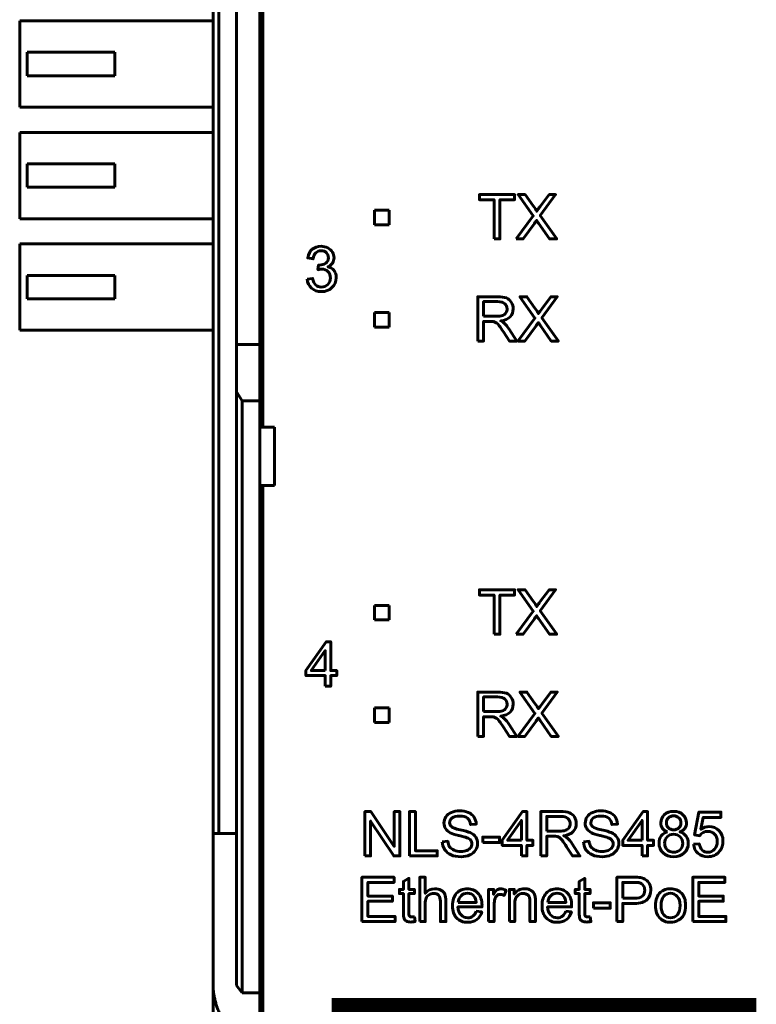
# Model space of a CAD drawing. Header units: millimetres. Extents: x -13 to 39, y -19 to 89.
# Tile 3 of 15: x -13 to 12, y 3 to 36. Entities that reach past the tile are written whole.
import ezdxf

# ---------------------------------------------------------------- set-up
doc = ezdxf.new("R2010")
doc.units = ezdxf.units.MM
doc.linetypes.add('K5LT_BASIC', pattern=[0])

msp = doc.modelspace()

# ---------------------------------------------------------------- linework, layer by layer
at = {"color": 150, "linetype": 'K5LT_BASIC', "lineweight": 60, "true_color": 0x0080ff}
for p, q in [((-6.261, 61.118), (-6.261, 8.557)), ((-6.061, 8.557), (-6.061, 61.118)), ((-4.561, 22.438), (-4.561, 47.238)), ((-5.461, 25.262), (-5.461, 44.413)), ((-4.661, 44.413), (-4.661, 25.262)), ((-12.861, 36.313), (-12.861, 33.363)), ((-6.261, 36.313), (-12.861, 36.313)), ((-9.611, 35.238), (-12.611, 35.238)), ((-12.611, 34.438), (-12.611, 35.238)), ((-9.611, 34.438), (-9.611, 35.238)), ((-12.611, 34.438), (-9.611, 34.438)), ((-12.861, 33.363), (-6.261, 33.363)), ((-12.861, 29.553), (-12.861, 32.503)), ((-6.261, 32.503), (-12.861, 32.503)), ((-9.611, 31.428), (-12.611, 31.428)), ((-12.611, 30.628), (-12.611, 31.428)), ((-9.611, 30.628), (-9.611, 31.428)), ((-12.611, 30.628), (-9.611, 30.628)), ((-0.747, 29.851), (-0.247, 29.851)), ((-0.747, 29.351), (-0.747, 29.851)), ((-0.247, 29.851), (-0.247, 29.351)), ((-12.861, 29.553), (-6.261, 29.553)), ((-0.247, 29.351), (-0.747, 29.351)), ((-6.261, 28.693), (-12.861, 28.693)), ((-12.861, 25.743), (-12.861, 28.693)), ((-12.611, 26.818), (-12.611, 27.618)), ((-9.611, 27.618), (-12.611, 27.618)), ((-9.611, 26.818), (-9.611, 27.618)), ((-12.611, 26.818), (-9.611, 26.818)), ((-0.747, 26.351), (-0.247, 26.351)), ((-0.747, 25.851), (-0.747, 26.351)), ((-0.247, 26.351), (-0.247, 25.851)), ((-12.861, 25.743), (-6.261, 25.743)), ((-0.247, 25.851), (-0.747, 25.851)), ((-4.661, 25.262), (-5.461, 25.262)), ((-5.461, 23.645), (-5.461, 25.262)), ((-4.661, 25.262), (-4.661, 23.338)), ((-5.261, 23.338), (-5.461, 23.645)), ((-5.461, 23.645), (-5.461, 3.373)), ((-4.661, 23.338), (-5.261, 23.338)), ((-5.261, 3.117), (-5.261, 23.338)), ((-4.661, 22.438), (-4.661, 23.338)), ((-4.161, 22.438), (-4.661, 22.438)), ((-4.661, 20.438), (-4.661, 22.438)), ((-4.161, 20.438), (-4.161, 22.438)), ((-4.661, 3.117), (-4.661, 20.438)), ((-4.661, 20.438), (-4.161, 20.438)), ((-4.561, 20.438), (-4.561, -1.962)), ((-0.747, 16.351), (-0.247, 16.351)), ((-0.747, 15.851), (-0.747, 16.351)), ((-0.247, 16.351), (-0.247, 15.851)), ((-0.247, 15.851), (-0.747, 15.851)), ((-0.751, 12.851), (-0.251, 12.851)), ((-0.751, 12.351), (-0.751, 12.851)), ((-0.251, 12.851), (-0.251, 12.351)), ((-0.251, 12.351), (-0.751, 12.351)), ((-6.061, 8.557), (-6.261, 8.557)), ((-6.261, 8.557), (-6.261, 3.437)), ((-6.061, 8.557), (-5.461, 8.557)), ((-6.261, -2.918), (-6.261, 3.437)), ((-5.261, 3.117), (-5.461, 3.373)), ((-4.661, 3.117), (-5.261, 3.117)), ((-4.661, 3.117), (-4.661, 1.517))]:
    msp.add_line(p, q, dxfattribs=at)
at = {"color": 150, "linetype": 'K5LT_BASIC', "true_color": 0x0080ff, "const_width": 0.6}
msp.add_lwpolyline([(-1.91, -1.505), (11.989, -1.505), (11.989, 2.643), (-1.91, 2.643)], close=True, dxfattribs=at)
at = {"color": 150, "linetype": 'K5LT_BASIC', "lineweight": 60, "true_color": 0x0080ff}
for points, knots in [([(3.334, 28.865), (3.334, 28.865), (3.334, 30.203), (3.334, 30.203), (2.835, 30.203), (2.835, 30.203), (2.835, 30.381), (2.835, 30.381), (4.035, 30.381), (4.035, 30.381), (4.035, 30.203), (4.035, 30.203), (3.535, 30.203), (3.535, 30.203), (3.535, 28.865), (3.535, 28.865), (3.334, 28.865), (3.334, 28.865)], [0, 0, 0, 0, 0.125, 0.125, 0.25, 0.25, 0.375, 0.375, 0.5, 0.5, 0.625, 0.625, 0.75, 0.75, 0.875, 0.875, 1, 1, 1, 1]), ([(4.088, 28.865), (4.088, 28.865), (4.674, 29.651), (4.674, 29.651), (4.158, 30.381), (4.158, 30.381), (4.397, 30.381), (4.397, 30.381), (4.673, 29.993), (4.673, 29.993), (4.731, 29.912), (4.771, 29.851), (4.794, 29.808), (4.828, 29.861), (4.868, 29.918), (4.914, 29.977), (4.914, 29.977), (5.217, 30.381), (5.217, 30.381), (5.437, 30.381), (5.437, 30.381), (4.91, 29.66), (4.91, 29.66), (5.477, 28.865), (5.477, 28.865), (5.231, 28.865), (5.231, 28.865), (4.848, 29.405), (4.848, 29.405), (4.826, 29.436), (4.806, 29.467), (4.786, 29.497), (4.752, 29.446), (4.728, 29.411), (4.713, 29.391), (4.713, 29.391), (4.329, 28.865), (4.329, 28.865), (4.088, 28.865), (4.088, 28.865)], [0, 0, 0, 0, 0.0625, 0.0625, 0.125, 0.125, 0.1875, 0.1875, 0.25, 0.25, 0.25, 0.3125, 0.3125, 0.3125, 0.375, 0.375, 0.375, 0.4375, 0.4375, 0.5, 0.5, 0.5625, 0.5625, 0.625, 0.625, 0.6875, 0.6875, 0.75, 0.75, 0.75, 0.8125, 0.8125, 0.8125, 0.875, 0.875, 0.875, 0.9375, 0.9375, 1, 1, 1, 1]), ([(-3.047, 27.492), (-3.047, 27.492), (-2.861, 27.518), (-2.861, 27.518), (-2.839, 27.412), (-2.803, 27.336), (-2.752, 27.289), (-2.701, 27.243), (-2.638, 27.219), (-2.564, 27.219), (-2.475, 27.219), (-2.401, 27.25), (-2.341, 27.31), (-2.281, 27.371), (-2.251, 27.446), (-2.251, 27.536), (-2.251, 27.621), (-2.279, 27.692), (-2.335, 27.747), (-2.391, 27.803), (-2.462, 27.831), (-2.548, 27.831), (-2.583, 27.831), (-2.627, 27.824), (-2.68, 27.81), (-2.68, 27.81), (-2.659, 27.973), (-2.659, 27.973), (-2.647, 27.971), (-2.636, 27.971), (-2.629, 27.971), (-2.549, 27.971), (-2.478, 27.992), (-2.414, 28.033), (-2.351, 28.074), (-2.319, 28.138), (-2.319, 28.223), (-2.319, 28.291), (-2.342, 28.348), (-2.388, 28.393), (-2.435, 28.437), (-2.494, 28.46), (-2.567, 28.46), (-2.64, 28.46), (-2.7, 28.437), (-2.748, 28.391), (-2.797, 28.345), (-2.828, 28.276), (-2.842, 28.184), (-2.842, 28.184), (-3.028, 28.218), (-3.028, 28.218), (-3.005, 28.343), (-2.953, 28.44), (-2.873, 28.509), (-2.792, 28.578), (-2.692, 28.612), (-2.572, 28.612), (-2.489, 28.612), (-2.413, 28.594), (-2.343, 28.559), (-2.274, 28.524), (-2.22, 28.475), (-2.184, 28.414), (-2.147, 28.353), (-2.128, 28.288), (-2.128, 28.219), (-2.128, 28.154), (-2.146, 28.095), (-2.181, 28.041), (-2.216, 27.987), (-2.268, 27.945), (-2.337, 27.913), (-2.248, 27.892), (-2.178, 27.849), (-2.128, 27.784), (-2.079, 27.719), (-2.054, 27.637), (-2.054, 27.54), (-2.054, 27.407), (-2.103, 27.295), (-2.199, 27.203), (-2.296, 27.111), (-2.418, 27.065), (-2.565, 27.065), (-2.698, 27.065), (-2.808, 27.105), (-2.896, 27.184), (-2.985, 27.263), (-3.035, 27.366), (-3.047, 27.492)], [0, 0, 0, 0, 0.033333, 0.033333, 0.033333, 0.066667, 0.066667, 0.066667, 0.1, 0.1, 0.1, 0.133333, 0.133333, 0.133333, 0.166667, 0.166667, 0.166667, 0.2, 0.2, 0.2, 0.233333, 0.233333, 0.233333, 0.266667, 0.266667, 0.266667, 0.3, 0.3, 0.3, 0.333333, 0.333333, 0.333333, 0.366667, 0.366667, 0.366667, 0.4, 0.4, 0.4, 0.433333, 0.433333, 0.433333, 0.466667, 0.466667, 0.466667, 0.5, 0.5, 0.5, 0.533333, 0.533333, 0.533333, 0.566667, 0.566667, 0.566667, 0.6, 0.6, 0.6, 0.633333, 0.633333, 0.633333, 0.666667, 0.666667, 0.666667, 0.7, 0.7, 0.7, 0.733333, 0.733333, 0.733333, 0.766667, 0.766667, 0.766667, 0.8, 0.8, 0.8, 0.833333, 0.833333, 0.833333, 0.866667, 0.866667, 0.866667, 0.9, 0.9, 0.9, 0.933333, 0.933333, 0.933333, 0.966667, 0.966667, 0.966667, 1, 1, 1, 1]), ([(2.776, 25.374), (2.776, 25.374), (2.776, 26.889), (2.776, 26.889), (3.448, 26.889), (3.448, 26.889), (3.583, 26.889), (3.686, 26.876), (3.756, 26.848), (3.826, 26.821), (3.882, 26.773), (3.966, 26.636), (3.987, 26.56), (3.987, 26.476), (3.987, 26.369), (3.952, 26.278), (3.883, 26.204), (3.813, 26.131), (3.706, 26.084), (3.561, 26.064), (3.614, 26.038), (3.654, 26.013), (3.682, 25.988), (3.74, 25.935), (3.796, 25.867), (3.847, 25.787), (3.847, 25.787), (4.11, 25.374), (4.11, 25.374), (3.859, 25.374), (3.859, 25.374), (3.659, 25.689), (3.659, 25.689), (3.6, 25.781), (3.552, 25.85), (3.514, 25.898), (3.476, 25.947), (3.442, 25.98), (3.412, 26), (3.383, 26.019), (3.352, 26.032), (3.321, 26.04), (3.298, 26.044), (3.261, 26.047), (3.21, 26.047), (3.21, 26.047), (2.977, 26.047), (2.977, 26.047), (2.977, 25.374), (2.977, 25.374), (2.776, 25.374), (2.776, 25.374)], [0, 0, 0, 0, 0.052632, 0.052632, 0.105263, 0.105263, 0.105263, 0.157895, 0.157895, 0.157895, 0.210526, 0.210526, 0.263158, 0.263158, 0.263158, 0.315789, 0.315789, 0.315789, 0.368421, 0.368421, 0.368421, 0.421053, 0.421053, 0.421053, 0.473684, 0.473684, 0.473684, 0.526316, 0.526316, 0.578947, 0.578947, 0.631579, 0.631579, 0.631579, 0.684211, 0.684211, 0.684211, 0.736842, 0.736842, 0.736842, 0.789474, 0.789474, 0.789474, 0.842105, 0.842105, 0.842105, 0.894737, 0.894737, 0.947368, 0.947368, 1, 1, 1, 1]), ([(2.977, 26.221), (2.977, 26.221), (3.408, 26.221), (3.408, 26.221), (3.5, 26.221), (3.571, 26.23), (3.622, 26.249), (3.674, 26.268), (3.713, 26.298), (3.739, 26.34), (3.766, 26.382), (3.78, 26.427), (3.78, 26.476), (3.78, 26.548), (3.754, 26.607), (3.702, 26.653), (3.65, 26.699), (3.568, 26.722), (3.457, 26.722), (3.457, 26.722), (2.977, 26.722), (2.977, 26.722), (2.977, 26.221), (2.977, 26.221)], [0, 0, 0, 0, 0.125, 0.125, 0.125, 0.25, 0.25, 0.25, 0.375, 0.375, 0.375, 0.5, 0.5, 0.5, 0.625, 0.625, 0.625, 0.75, 0.75, 0.75, 0.875, 0.875, 1, 1, 1, 1]), ([(4.147, 25.374), (4.147, 25.374), (4.733, 26.16), (4.733, 26.16), (4.217, 26.889), (4.217, 26.889), (4.456, 26.889), (4.456, 26.889), (4.732, 26.502), (4.732, 26.502), (4.789, 26.421), (4.829, 26.36), (4.852, 26.317), (4.886, 26.37), (4.927, 26.427), (4.973, 26.486), (4.973, 26.486), (5.275, 26.889), (5.275, 26.889), (5.495, 26.889), (5.495, 26.889), (4.969, 26.169), (4.969, 26.169), (5.535, 25.374), (5.535, 25.374), (5.289, 25.374), (5.289, 25.374), (4.907, 25.914), (4.907, 25.914), (4.885, 25.945), (4.864, 25.976), (4.844, 26.006), (4.811, 25.955), (4.787, 25.92), (4.772, 25.899), (4.772, 25.899), (4.388, 25.374), (4.388, 25.374), (4.147, 25.374), (4.147, 25.374)], [0, 0, 0, 0, 0.0625, 0.0625, 0.125, 0.125, 0.1875, 0.1875, 0.25, 0.25, 0.25, 0.3125, 0.3125, 0.3125, 0.375, 0.375, 0.375, 0.4375, 0.4375, 0.5, 0.5, 0.5625, 0.5625, 0.625, 0.625, 0.6875, 0.6875, 0.75, 0.75, 0.75, 0.8125, 0.8125, 0.8125, 0.875, 0.875, 0.875, 0.9375, 0.9375, 1, 1, 1, 1]), ([(3.334, 15.365), (3.334, 15.365), (3.334, 16.703), (3.334, 16.703), (2.835, 16.703), (2.835, 16.703), (2.835, 16.881), (2.835, 16.881), (4.035, 16.881), (4.035, 16.881), (4.035, 16.703), (4.035, 16.703), (3.535, 16.703), (3.535, 16.703), (3.535, 15.365), (3.535, 15.365), (3.334, 15.365), (3.334, 15.365)], [0, 0, 0, 0, 0.125, 0.125, 0.25, 0.25, 0.375, 0.375, 0.5, 0.5, 0.625, 0.625, 0.75, 0.75, 0.875, 0.875, 1, 1, 1, 1]), ([(4.088, 15.365), (4.088, 15.365), (4.674, 16.151), (4.674, 16.151), (4.158, 16.881), (4.158, 16.881), (4.397, 16.881), (4.397, 16.881), (4.673, 16.493), (4.673, 16.493), (4.731, 16.412), (4.771, 16.351), (4.794, 16.308), (4.828, 16.361), (4.868, 16.418), (4.914, 16.477), (4.914, 16.477), (5.217, 16.881), (5.217, 16.881), (5.437, 16.881), (5.437, 16.881), (4.91, 16.16), (4.91, 16.16), (5.477, 15.365), (5.477, 15.365), (5.231, 15.365), (5.231, 15.365), (4.848, 15.905), (4.848, 15.905), (4.826, 15.936), (4.806, 15.967), (4.786, 15.997), (4.752, 15.946), (4.728, 15.911), (4.713, 15.891), (4.713, 15.891), (4.329, 15.365), (4.329, 15.365), (4.088, 15.365), (4.088, 15.365)], [0, 0, 0, 0, 0.0625, 0.0625, 0.125, 0.125, 0.1875, 0.1875, 0.25, 0.25, 0.25, 0.3125, 0.3125, 0.3125, 0.375, 0.375, 0.375, 0.4375, 0.4375, 0.5, 0.5, 0.5625, 0.5625, 0.625, 0.625, 0.6875, 0.6875, 0.75, 0.75, 0.75, 0.8125, 0.8125, 0.8125, 0.875, 0.875, 0.875, 0.9375, 0.9375, 1, 1, 1, 1]), ([(-2.429, 13.59), (-2.429, 13.59), (-2.429, 13.952), (-2.429, 13.952), (-3.088, 13.952), (-3.088, 13.952), (-3.088, 14.124), (-3.088, 14.124), (-2.395, 15.106), (-2.395, 15.106), (-2.243, 15.106), (-2.243, 15.106), (-2.243, 14.124), (-2.243, 14.124), (-2.038, 14.124), (-2.038, 14.124), (-2.038, 13.952), (-2.038, 13.952), (-2.243, 13.952), (-2.243, 13.952), (-2.243, 13.59), (-2.243, 13.59), (-2.429, 13.59), (-2.429, 13.59)], [0, 0, 0, 0, 0.090909, 0.090909, 0.181818, 0.181818, 0.272727, 0.272727, 0.363636, 0.363636, 0.454545, 0.454545, 0.545455, 0.545455, 0.636364, 0.636364, 0.727273, 0.727273, 0.818182, 0.818182, 0.909091, 0.909091, 1, 1, 1, 1]), ([(-2.429, 14.124), (-2.429, 14.124), (-2.429, 14.805), (-2.429, 14.805), (-2.904, 14.124), (-2.904, 14.124), (-2.429, 14.124), (-2.429, 14.124)], [0, 0, 0, 0, 0.333333, 0.333333, 0.666667, 0.666667, 1, 1, 1, 1]), ([(2.776, 11.874), (2.776, 11.874), (2.776, 13.389), (2.776, 13.389), (3.448, 13.389), (3.448, 13.389), (3.583, 13.389), (3.686, 13.376), (3.756, 13.348), (3.826, 13.321), (3.882, 13.273), (3.966, 13.136), (3.987, 13.06), (3.987, 12.976), (3.987, 12.869), (3.952, 12.778), (3.883, 12.704), (3.813, 12.631), (3.706, 12.584), (3.561, 12.564), (3.614, 12.538), (3.654, 12.513), (3.682, 12.488), (3.74, 12.435), (3.796, 12.367), (3.847, 12.287), (3.847, 12.287), (4.11, 11.874), (4.11, 11.874), (3.859, 11.874), (3.859, 11.874), (3.659, 12.189), (3.659, 12.189), (3.6, 12.281), (3.552, 12.35), (3.514, 12.398), (3.476, 12.447), (3.442, 12.48), (3.412, 12.5), (3.383, 12.519), (3.352, 12.532), (3.321, 12.54), (3.298, 12.544), (3.261, 12.547), (3.21, 12.547), (3.21, 12.547), (2.977, 12.547), (2.977, 12.547), (2.977, 11.874), (2.977, 11.874), (2.776, 11.874), (2.776, 11.874)], [0, 0, 0, 0, 0.052632, 0.052632, 0.105263, 0.105263, 0.105263, 0.157895, 0.157895, 0.157895, 0.210526, 0.210526, 0.263158, 0.263158, 0.263158, 0.315789, 0.315789, 0.315789, 0.368421, 0.368421, 0.368421, 0.421053, 0.421053, 0.421053, 0.473684, 0.473684, 0.473684, 0.526316, 0.526316, 0.578947, 0.578947, 0.631579, 0.631579, 0.631579, 0.684211, 0.684211, 0.684211, 0.736842, 0.736842, 0.736842, 0.789474, 0.789474, 0.789474, 0.842105, 0.842105, 0.842105, 0.894737, 0.894737, 0.947368, 0.947368, 1, 1, 1, 1]), ([(2.977, 12.721), (2.977, 12.721), (3.408, 12.721), (3.408, 12.721), (3.5, 12.721), (3.571, 12.73), (3.622, 12.749), (3.674, 12.768), (3.713, 12.798), (3.739, 12.84), (3.766, 12.882), (3.78, 12.927), (3.78, 12.976), (3.78, 13.048), (3.754, 13.107), (3.702, 13.153), (3.65, 13.199), (3.568, 13.222), (3.457, 13.222), (3.457, 13.222), (2.977, 13.222), (2.977, 13.222), (2.977, 12.721), (2.977, 12.721)], [0, 0, 0, 0, 0.125, 0.125, 0.125, 0.25, 0.25, 0.25, 0.375, 0.375, 0.375, 0.5, 0.5, 0.5, 0.625, 0.625, 0.625, 0.75, 0.75, 0.75, 0.875, 0.875, 1, 1, 1, 1]), ([(4.147, 11.874), (4.147, 11.874), (4.733, 12.66), (4.733, 12.66), (4.217, 13.389), (4.217, 13.389), (4.456, 13.389), (4.456, 13.389), (4.732, 13.002), (4.732, 13.002), (4.789, 12.921), (4.829, 12.86), (4.852, 12.817), (4.886, 12.87), (4.927, 12.927), (4.973, 12.986), (4.973, 12.986), (5.275, 13.389), (5.275, 13.389), (5.495, 13.389), (5.495, 13.389), (4.969, 12.669), (4.969, 12.669), (5.535, 11.874), (5.535, 11.874), (5.289, 11.874), (5.289, 11.874), (4.907, 12.414), (4.907, 12.414), (4.885, 12.445), (4.864, 12.476), (4.844, 12.506), (4.811, 12.455), (4.787, 12.42), (4.772, 12.399), (4.772, 12.399), (4.388, 11.874), (4.388, 11.874), (4.147, 11.874), (4.147, 11.874)], [0, 0, 0, 0, 0.0625, 0.0625, 0.125, 0.125, 0.1875, 0.1875, 0.25, 0.25, 0.25, 0.3125, 0.3125, 0.3125, 0.375, 0.375, 0.375, 0.4375, 0.4375, 0.5, 0.5, 0.5625, 0.5625, 0.625, 0.625, 0.6875, 0.6875, 0.75, 0.75, 0.75, 0.8125, 0.8125, 0.8125, 0.875, 0.875, 0.875, 0.9375, 0.9375, 1, 1, 1, 1]), ([(-1.074, 7.792), (-1.074, 7.792), (-1.074, 9.308), (-1.074, 9.308), (-0.868, 9.308), (-0.868, 9.308), (-0.073, 8.118), (-0.073, 8.118), (-0.073, 9.308), (-0.073, 9.308), (0.119, 9.308), (0.119, 9.308), (0.119, 7.792), (0.119, 7.792), (-0.087, 7.792), (-0.087, 7.792), (-0.882, 8.982), (-0.882, 8.982), (-0.882, 7.792), (-0.882, 7.792), (-1.074, 7.792), (-1.074, 7.792)], [0, 0, 0, 0, 0.1, 0.1, 0.2, 0.2, 0.3, 0.3, 0.4, 0.4, 0.5, 0.5, 0.6, 0.6, 0.7, 0.7, 0.8, 0.8, 0.9, 0.9, 1, 1, 1, 1]), ([(0.448, 7.792), (0.448, 7.792), (0.448, 9.308), (0.448, 9.308), (0.649, 9.308), (0.649, 9.308), (0.649, 7.97), (0.649, 7.97), (1.394, 7.97), (1.394, 7.97), (1.394, 7.792), (1.394, 7.792), (0.448, 7.792), (0.448, 7.792)], [0, 0, 0, 0, 0.166667, 0.166667, 0.333333, 0.333333, 0.5, 0.5, 0.666667, 0.666667, 0.833333, 0.833333, 1, 1, 1, 1]), ([(1.568, 8.279), (1.568, 8.279), (1.756, 8.296), (1.756, 8.296), (1.765, 8.22), (1.786, 8.157), (1.819, 8.108), (1.852, 8.06), (1.902, 8.02), (1.971, 7.99), (2.04, 7.96), (2.118, 7.945), (2.204, 7.945), (2.28, 7.945), (2.348, 7.956), (2.406, 7.979), (2.465, 8.002), (2.508, 8.033), (2.537, 8.073), (2.565, 8.113), (2.58, 8.156), (2.58, 8.203), (2.58, 8.25), (2.566, 8.291), (2.538, 8.327), (2.511, 8.362), (2.465, 8.392), (2.402, 8.416), (2.361, 8.432), (2.271, 8.457), (2.132, 8.49), (1.993, 8.524), (1.895, 8.555), (1.84, 8.585), (1.767, 8.623), (1.714, 8.67), (1.678, 8.726), (1.643, 8.782), (1.625, 8.845), (1.625, 8.915), (1.625, 8.992), (1.647, 9.063), (1.69, 9.13), (1.734, 9.196), (1.797, 9.247), (1.88, 9.281), (1.964, 9.316), (2.057, 9.333), (2.158, 9.333), (2.271, 9.333), (2.37, 9.315), (2.456, 9.279), (2.541, 9.243), (2.607, 9.19), (2.653, 9.119), (2.7, 9.049), (2.724, 8.969), (2.728, 8.88), (2.728, 8.88), (2.535, 8.865), (2.535, 8.865), (2.525, 8.961), (2.49, 9.033), (2.43, 9.082), (2.371, 9.131), (2.283, 9.155), (2.166, 9.155), (2.045, 9.155), (1.956, 9.133), (1.901, 9.089), (1.846, 9.044), (1.818, 8.991), (1.818, 8.928), (1.818, 8.874), (1.837, 8.829), (1.877, 8.793), (1.915, 8.759), (2.016, 8.722), (2.179, 8.685), (2.342, 8.648), (2.454, 8.616), (2.514, 8.589), (2.602, 8.548), (2.668, 8.497), (2.71, 8.435), (2.752, 8.373), (2.772, 8.301), (2.772, 8.22), (2.772, 8.139), (2.749, 8.064), (2.703, 7.992), (2.657, 7.921), (2.591, 7.866), (2.418, 7.787), (2.321, 7.767), (2.213, 7.767), (2.076, 7.767), (1.961, 7.787), (1.869, 7.827), (1.776, 7.867), (1.704, 7.927), (1.651, 8.007), (1.598, 8.087), (1.571, 8.178), (1.568, 8.279)], [0, 0, 0, 0, 0.028571, 0.028571, 0.028571, 0.057143, 0.057143, 0.057143, 0.085714, 0.085714, 0.085714, 0.114286, 0.114286, 0.114286, 0.142857, 0.142857, 0.142857, 0.171429, 0.171429, 0.171429, 0.2, 0.2, 0.2, 0.228571, 0.228571, 0.228571, 0.257143, 0.257143, 0.257143, 0.285714, 0.285714, 0.285714, 0.314286, 0.314286, 0.314286, 0.342857, 0.342857, 0.342857, 0.371429, 0.371429, 0.371429, 0.4, 0.4, 0.4, 0.428571, 0.428571, 0.428571, 0.457143, 0.457143, 0.457143, 0.485714, 0.485714, 0.485714, 0.514286, 0.514286, 0.514286, 0.542857, 0.542857, 0.542857, 0.571429, 0.571429, 0.571429, 0.6, 0.6, 0.6, 0.628571, 0.628571, 0.628571, 0.657143, 0.657143, 0.657143, 0.685714, 0.685714, 0.685714, 0.714286, 0.714286, 0.714286, 0.742857, 0.742857, 0.742857, 0.771429, 0.771429, 0.771429, 0.8, 0.8, 0.8, 0.828571, 0.828571, 0.828571, 0.857143, 0.857143, 0.857143, 0.885714, 0.885714, 0.914286, 0.914286, 0.914286, 0.942857, 0.942857, 0.942857, 0.971429, 0.971429, 0.971429, 1, 1, 1, 1]), ([(4.271, 7.792), (4.271, 7.792), (4.271, 8.154), (4.271, 8.154), (3.613, 8.154), (3.613, 8.154), (3.613, 8.326), (3.613, 8.326), (4.305, 9.308), (4.305, 9.308), (4.457, 9.308), (4.457, 9.308), (4.457, 8.326), (4.457, 8.326), (4.663, 8.326), (4.663, 8.326), (4.663, 8.154), (4.663, 8.154), (4.457, 8.154), (4.457, 8.154), (4.457, 7.792), (4.457, 7.792), (4.271, 7.792), (4.271, 7.792)], [0, 0, 0, 0, 0.090909, 0.090909, 0.181818, 0.181818, 0.272727, 0.272727, 0.363636, 0.363636, 0.454545, 0.454545, 0.545455, 0.545455, 0.636364, 0.636364, 0.727273, 0.727273, 0.818182, 0.818182, 0.909091, 0.909091, 1, 1, 1, 1]), ([(4.932, 7.792), (4.932, 7.792), (4.932, 9.308), (4.932, 9.308), (5.603, 9.308), (5.603, 9.308), (5.738, 9.308), (5.841, 9.294), (5.911, 9.267), (5.982, 9.24), (6.038, 9.192), (6.122, 9.054), (6.142, 8.978), (6.142, 8.895), (6.142, 8.787), (6.107, 8.696), (6.038, 8.623), (5.968, 8.549), (5.861, 8.502), (5.716, 8.482), (5.769, 8.457), (5.809, 8.431), (5.837, 8.407), (5.895, 8.353), (5.951, 8.286), (6.003, 8.205), (6.003, 8.205), (6.265, 7.792), (6.265, 7.792), (6.014, 7.792), (6.014, 7.792), (5.814, 8.108), (5.814, 8.108), (5.756, 8.199), (5.707, 8.269), (5.67, 8.317), (5.632, 8.365), (5.598, 8.399), (5.568, 8.418), (5.538, 8.437), (5.507, 8.451), (5.476, 8.458), (5.454, 8.463), (5.417, 8.465), (5.365, 8.465), (5.365, 8.465), (5.133, 8.465), (5.133, 8.465), (5.133, 7.792), (5.133, 7.792), (4.932, 7.792), (4.932, 7.792)], [0, 0, 0, 0, 0.052632, 0.052632, 0.105263, 0.105263, 0.105263, 0.157895, 0.157895, 0.157895, 0.210526, 0.210526, 0.263158, 0.263158, 0.263158, 0.315789, 0.315789, 0.315789, 0.368421, 0.368421, 0.368421, 0.421053, 0.421053, 0.421053, 0.473684, 0.473684, 0.473684, 0.526316, 0.526316, 0.578947, 0.578947, 0.631579, 0.631579, 0.631579, 0.684211, 0.684211, 0.684211, 0.736842, 0.736842, 0.736842, 0.789474, 0.789474, 0.789474, 0.842105, 0.842105, 0.842105, 0.894737, 0.894737, 0.947368, 0.947368, 1, 1, 1, 1]), ([(5.133, 8.639), (5.133, 8.639), (5.563, 8.639), (5.563, 8.639), (5.655, 8.639), (5.726, 8.648), (5.778, 8.668), (5.829, 8.686), (5.868, 8.717), (5.895, 8.759), (5.922, 8.8), (5.935, 8.845), (5.935, 8.894), (5.935, 8.966), (5.909, 9.025), (5.857, 9.071), (5.806, 9.118), (5.724, 9.141), (5.612, 9.141), (5.612, 9.141), (5.133, 9.141), (5.133, 9.141), (5.133, 8.639), (5.133, 8.639)], [0, 0, 0, 0, 0.125, 0.125, 0.125, 0.25, 0.25, 0.25, 0.375, 0.375, 0.375, 0.5, 0.5, 0.5, 0.625, 0.625, 0.625, 0.75, 0.75, 0.75, 0.875, 0.875, 1, 1, 1, 1]), ([(6.39, 8.279), (6.39, 8.279), (6.579, 8.296), (6.579, 8.296), (6.588, 8.22), (6.608, 8.157), (6.641, 8.108), (6.674, 8.06), (6.725, 8.02), (6.794, 7.99), (6.862, 7.96), (6.94, 7.945), (7.026, 7.945), (7.103, 7.945), (7.17, 7.956), (7.229, 7.979), (7.287, 8.002), (7.331, 8.033), (7.359, 8.073), (7.388, 8.113), (7.402, 8.156), (7.402, 8.203), (7.402, 8.25), (7.388, 8.291), (7.361, 8.327), (7.333, 8.362), (7.288, 8.392), (7.224, 8.416), (7.184, 8.432), (7.094, 8.457), (6.955, 8.49), (6.815, 8.524), (6.718, 8.555), (6.662, 8.585), (6.59, 8.623), (6.536, 8.67), (6.501, 8.726), (6.465, 8.782), (6.448, 8.845), (6.448, 8.915), (6.448, 8.992), (6.469, 9.063), (6.513, 9.13), (6.556, 9.196), (6.619, 9.247), (6.703, 9.281), (6.786, 9.316), (6.879, 9.333), (6.981, 9.333), (7.093, 9.333), (7.192, 9.315), (7.278, 9.279), (7.364, 9.243), (7.43, 9.19), (7.476, 9.119), (7.522, 9.049), (7.547, 8.969), (7.55, 8.88), (7.55, 8.88), (7.358, 8.865), (7.358, 8.865), (7.348, 8.961), (7.313, 9.033), (7.253, 9.082), (7.193, 9.131), (7.105, 9.155), (6.989, 9.155), (6.867, 9.155), (6.779, 9.133), (6.723, 9.089), (6.668, 9.044), (6.64, 8.991), (6.64, 8.928), (6.64, 8.874), (6.66, 8.829), (6.699, 8.793), (6.738, 8.759), (6.838, 8.722), (7.001, 8.685), (7.164, 8.648), (7.276, 8.616), (7.337, 8.589), (7.425, 8.548), (7.49, 8.497), (7.532, 8.435), (7.574, 8.373), (7.595, 8.301), (7.595, 8.22), (7.595, 8.139), (7.572, 8.064), (7.526, 7.992), (7.479, 7.921), (7.413, 7.866), (7.241, 7.787), (7.144, 7.767), (7.035, 7.767), (6.898, 7.767), (6.784, 7.787), (6.691, 7.827), (6.599, 7.867), (6.526, 7.927), (6.474, 8.007), (6.421, 8.087), (6.393, 8.178), (6.39, 8.279)], [0, 0, 0, 0, 0.028571, 0.028571, 0.028571, 0.057143, 0.057143, 0.057143, 0.085714, 0.085714, 0.085714, 0.114286, 0.114286, 0.114286, 0.142857, 0.142857, 0.142857, 0.171429, 0.171429, 0.171429, 0.2, 0.2, 0.2, 0.228571, 0.228571, 0.228571, 0.257143, 0.257143, 0.257143, 0.285714, 0.285714, 0.285714, 0.314286, 0.314286, 0.314286, 0.342857, 0.342857, 0.342857, 0.371429, 0.371429, 0.371429, 0.4, 0.4, 0.4, 0.428571, 0.428571, 0.428571, 0.457143, 0.457143, 0.457143, 0.485714, 0.485714, 0.485714, 0.514286, 0.514286, 0.514286, 0.542857, 0.542857, 0.542857, 0.571429, 0.571429, 0.571429, 0.6, 0.6, 0.6, 0.628571, 0.628571, 0.628571, 0.657143, 0.657143, 0.657143, 0.685714, 0.685714, 0.685714, 0.714286, 0.714286, 0.714286, 0.742857, 0.742857, 0.742857, 0.771429, 0.771429, 0.771429, 0.8, 0.8, 0.8, 0.828571, 0.828571, 0.828571, 0.857143, 0.857143, 0.857143, 0.885714, 0.885714, 0.914286, 0.914286, 0.914286, 0.942857, 0.942857, 0.942857, 0.971429, 0.971429, 0.971429, 1, 1, 1, 1]), ([(8.389, 7.792), (8.389, 7.792), (8.389, 8.154), (8.389, 8.154), (7.73, 8.154), (7.73, 8.154), (7.73, 8.326), (7.73, 8.326), (8.422, 9.308), (8.422, 9.308), (8.575, 9.308), (8.575, 9.308), (8.575, 8.326), (8.575, 8.326), (8.78, 8.326), (8.78, 8.326), (8.78, 8.154), (8.78, 8.154), (8.575, 8.154), (8.575, 8.154), (8.575, 7.792), (8.575, 7.792), (8.389, 7.792), (8.389, 7.792)], [0, 0, 0, 0, 0.090909, 0.090909, 0.181818, 0.181818, 0.272727, 0.272727, 0.363636, 0.363636, 0.454545, 0.454545, 0.545455, 0.545455, 0.636364, 0.636364, 0.727273, 0.727273, 0.818182, 0.818182, 0.909091, 0.909091, 1, 1, 1, 1]), ([(9.258, 8.614), (9.181, 8.642), (9.123, 8.683), (9.086, 8.735), (9.049, 8.787), (9.03, 8.85), (9.03, 8.923), (9.03, 9.034), (9.07, 9.126), (9.149, 9.201), (9.228, 9.276), (9.333, 9.314), (9.465, 9.314), (9.597, 9.314), (9.703, 9.276), (9.784, 9.199), (9.864, 9.122), (9.904, 9.028), (9.904, 8.918), (9.904, 8.848), (9.886, 8.786), (9.849, 8.735), (9.813, 8.682), (9.757, 8.642), (9.682, 8.614), (9.775, 8.584), (9.845, 8.535), (9.893, 8.467), (9.941, 8.4), (9.966, 8.319), (9.966, 8.225), (9.966, 8.096), (9.92, 7.987), (9.829, 7.899), (9.737, 7.811), (9.617, 7.767), (9.467, 7.767), (9.318, 7.767), (9.198, 7.811), (9.106, 7.899), (9.015, 7.988), (8.969, 8.098), (8.969, 8.231), (8.969, 8.329), (8.994, 8.412), (9.044, 8.478), (9.094, 8.545), (9.165, 8.59), (9.258, 8.614)], [0, 0, 0, 0, 0.0625, 0.0625, 0.0625, 0.125, 0.125, 0.125, 0.1875, 0.1875, 0.1875, 0.25, 0.25, 0.25, 0.3125, 0.3125, 0.3125, 0.375, 0.375, 0.375, 0.4375, 0.4375, 0.4375, 0.5, 0.5, 0.5, 0.5625, 0.5625, 0.5625, 0.625, 0.625, 0.625, 0.6875, 0.6875, 0.6875, 0.75, 0.75, 0.75, 0.8125, 0.8125, 0.8125, 0.875, 0.875, 0.875, 0.9375, 0.9375, 0.9375, 1, 1, 1, 1]), ([(9.221, 8.93), (9.221, 8.858), (9.244, 8.799), (9.289, 8.754), (9.335, 8.708), (9.395, 8.685), (9.469, 8.685), (9.542, 8.685), (9.6, 8.708), (9.646, 8.753), (9.691, 8.798), (9.714, 8.854), (9.714, 8.919), (9.714, 8.988), (9.691, 9.045), (9.644, 9.092), (9.597, 9.138), (9.538, 9.162), (9.467, 9.162), (9.396, 9.162), (9.337, 9.139), (9.29, 9.093), (9.244, 9.048), (9.221, 8.993), (9.221, 8.93)], [0, 0, 0, 0, 0.125, 0.125, 0.125, 0.25, 0.25, 0.25, 0.375, 0.375, 0.375, 0.5, 0.5, 0.5, 0.625, 0.625, 0.625, 0.75, 0.75, 0.75, 0.875, 0.875, 0.875, 1, 1, 1, 1]), ([(10.148, 8.19), (10.148, 8.19), (10.343, 8.205), (10.343, 8.205), (10.357, 8.11), (10.391, 8.039), (10.443, 7.991), (10.495, 7.943), (10.559, 7.919), (10.634, 7.919), (10.725, 7.919), (10.801, 7.953), (10.863, 8.021), (10.924, 8.088), (10.955, 8.178), (10.955, 8.289), (10.955, 8.396), (10.925, 8.479), (10.866, 8.541), (10.808, 8.602), (10.73, 8.633), (10.633, 8.633), (10.572, 8.633), (10.518, 8.619), (10.47, 8.591), (10.423, 8.564), (10.385, 8.528), (10.358, 8.484), (10.358, 8.484), (10.182, 8.51), (10.182, 8.51), (10.328, 9.289), (10.328, 9.289), (11.079, 9.289), (11.079, 9.289), (11.079, 9.111), (11.079, 9.111), (10.477, 9.111), (10.477, 9.111), (10.396, 8.702), (10.396, 8.702), (10.486, 8.766), (10.582, 8.798), (10.681, 8.798), (10.813, 8.798), (10.925, 8.752), (11.015, 8.66), (11.106, 8.568), (11.151, 8.451), (11.151, 8.307), (11.151, 8.169), (11.112, 8.051), (11.032, 7.951), (10.935, 7.828), (10.802, 7.767), (10.634, 7.767), (10.497, 7.767), (10.385, 7.806), (10.297, 7.883), (10.21, 7.96), (10.16, 8.062), (10.148, 8.19)], [0, 0, 0, 0, 0.045455, 0.045455, 0.045455, 0.090909, 0.090909, 0.090909, 0.136364, 0.136364, 0.136364, 0.181818, 0.181818, 0.181818, 0.227273, 0.227273, 0.227273, 0.272727, 0.272727, 0.272727, 0.318182, 0.318182, 0.318182, 0.363636, 0.363636, 0.363636, 0.409091, 0.409091, 0.409091, 0.454545, 0.454545, 0.5, 0.5, 0.545455, 0.545455, 0.590909, 0.590909, 0.636364, 0.636364, 0.681818, 0.681818, 0.681818, 0.727273, 0.727273, 0.727273, 0.772727, 0.772727, 0.772727, 0.818182, 0.818182, 0.818182, 0.863636, 0.863636, 0.863636, 0.909091, 0.909091, 0.909091, 0.954545, 0.954545, 0.954545, 1, 1, 1, 1]), ([(4.271, 8.326), (4.271, 8.326), (4.271, 9.007), (4.271, 9.007), (3.796, 8.326), (3.796, 8.326), (4.271, 8.326), (4.271, 8.326)], [0, 0, 0, 0, 0.333333, 0.333333, 0.666667, 0.666667, 1, 1, 1, 1]), ([(8.389, 8.326), (8.389, 8.326), (8.389, 9.007), (8.389, 9.007), (7.913, 8.326), (7.913, 8.326), (8.389, 8.326), (8.389, 8.326)], [0, 0, 0, 0, 0.333333, 0.333333, 0.666667, 0.666667, 1, 1, 1, 1]), ([(2.948, 8.247), (2.948, 8.247), (2.948, 8.434), (2.948, 8.434), (3.524, 8.434), (3.524, 8.434), (3.524, 8.247), (3.524, 8.247), (2.948, 8.247), (2.948, 8.247)], [0, 0, 0, 0, 0.25, 0.25, 0.5, 0.5, 0.75, 0.75, 1, 1, 1, 1]), ([(9.159, 8.229), (9.159, 8.176), (9.172, 8.125), (9.196, 8.075), (9.221, 8.026), (9.258, 7.987), (9.309, 7.96), (9.358, 7.933), (9.412, 7.919), (9.469, 7.919), (9.558, 7.919), (9.632, 7.948), (9.689, 8.005), (9.747, 8.062), (9.775, 8.135), (9.775, 8.223), (9.775, 8.313), (9.746, 8.387), (9.687, 8.445), (9.627, 8.504), (9.553, 8.533), (9.463, 8.533), (9.375, 8.533), (9.302, 8.504), (9.245, 8.446), (9.188, 8.388), (9.159, 8.316), (9.159, 8.229)], [0, 0, 0, 0, 0.111111, 0.111111, 0.111111, 0.222222, 0.222222, 0.222222, 0.333333, 0.333333, 0.333333, 0.444444, 0.444444, 0.444444, 0.555556, 0.555556, 0.555556, 0.666667, 0.666667, 0.666667, 0.777778, 0.777778, 0.777778, 0.888889, 0.888889, 0.888889, 1, 1, 1, 1]), ([(-1.174, 5.551), (-1.174, 5.551), (-1.174, 7.066), (-1.174, 7.066), (-0.08, 7.066), (-0.08, 7.066), (-0.08, 6.889), (-0.08, 6.889), (-0.973, 6.889), (-0.973, 6.889), (-0.973, 6.423), (-0.973, 6.423), (-0.137, 6.423), (-0.137, 6.423), (-0.137, 6.245), (-0.137, 6.245), (-0.973, 6.245), (-0.973, 6.245), (-0.973, 5.729), (-0.973, 5.729), (-0.044, 5.729), (-0.044, 5.729), (-0.044, 5.551), (-0.044, 5.551), (-1.174, 5.551), (-1.174, 5.551)], [0, 0, 0, 0, 0.083333, 0.083333, 0.166667, 0.166667, 0.25, 0.25, 0.333333, 0.333333, 0.416667, 0.416667, 0.5, 0.5, 0.583333, 0.583333, 0.666667, 0.666667, 0.75, 0.75, 0.833333, 0.833333, 0.916667, 0.916667, 1, 1, 1, 1]), ([(0.798, 5.551), (0.798, 5.551), (0.798, 7.066), (0.798, 7.066), (0.984, 7.066), (0.984, 7.066), (0.984, 6.521), (0.984, 6.521), (1.071, 6.622), (1.18, 6.673), (1.312, 6.673), (1.392, 6.673), (1.463, 6.657), (1.523, 6.625), (1.582, 6.593), (1.625, 6.548), (1.651, 6.492), (1.676, 6.436), (1.689, 6.353), (1.689, 6.246), (1.689, 6.246), (1.689, 5.551), (1.689, 5.551), (1.503, 5.551), (1.503, 5.551), (1.503, 6.245), (1.503, 6.245), (1.503, 6.338), (1.483, 6.406), (1.443, 6.448), (1.403, 6.491), (1.346, 6.512), (1.273, 6.512), (1.218, 6.512), (1.167, 6.498), (1.118, 6.469), (1.07, 6.44), (1.036, 6.402), (1.015, 6.353), (0.995, 6.304), (0.984, 6.237), (0.984, 6.15), (0.984, 6.15), (0.984, 5.551), (0.984, 5.551), (0.798, 5.551), (0.798, 5.551)], [0, 0, 0, 0, 0.058824, 0.058824, 0.117647, 0.117647, 0.176471, 0.176471, 0.176471, 0.235294, 0.235294, 0.235294, 0.294118, 0.294118, 0.294118, 0.352941, 0.352941, 0.352941, 0.411765, 0.411765, 0.411765, 0.470588, 0.470588, 0.529412, 0.529412, 0.588235, 0.588235, 0.588235, 0.647059, 0.647059, 0.647059, 0.705882, 0.705882, 0.705882, 0.764706, 0.764706, 0.764706, 0.823529, 0.823529, 0.823529, 0.882353, 0.882353, 0.882353, 0.941176, 0.941176, 1, 1, 1, 1]), ([(7.528, 5.551), (7.528, 5.551), (7.528, 7.066), (7.528, 7.066), (8.1, 7.066), (8.1, 7.066), (8.201, 7.066), (8.278, 7.061), (8.331, 7.052), (8.405, 7.039), (8.468, 7.016), (8.518, 6.981), (8.569, 6.946), (8.609, 6.898), (8.64, 6.835), (8.671, 6.773), (8.686, 6.704), (8.686, 6.629), (8.686, 6.5), (8.645, 6.391), (8.563, 6.303), (8.481, 6.213), (8.332, 6.169), (8.118, 6.169), (8.118, 6.169), (7.729, 6.169), (7.729, 6.169), (7.729, 5.551), (7.729, 5.551), (7.528, 5.551), (7.528, 5.551)], [0, 0, 0, 0, 0.090909, 0.090909, 0.181818, 0.181818, 0.181818, 0.272727, 0.272727, 0.272727, 0.363636, 0.363636, 0.363636, 0.454545, 0.454545, 0.454545, 0.545455, 0.545455, 0.545455, 0.636364, 0.636364, 0.636364, 0.727273, 0.727273, 0.727273, 0.818182, 0.818182, 0.909091, 0.909091, 1, 1, 1, 1]), ([(10.121, 5.551), (10.121, 5.551), (10.121, 7.066), (10.121, 7.066), (11.216, 7.066), (11.216, 7.066), (11.216, 6.889), (11.216, 6.889), (10.322, 6.889), (10.322, 6.889), (10.322, 6.423), (10.322, 6.423), (11.158, 6.423), (11.158, 6.423), (11.158, 6.245), (11.158, 6.245), (10.322, 6.245), (10.322, 6.245), (10.322, 5.729), (10.322, 5.729), (11.252, 5.729), (11.252, 5.729), (11.252, 5.551), (11.252, 5.551), (10.121, 5.551), (10.121, 5.551)], [0, 0, 0, 0, 0.083333, 0.083333, 0.166667, 0.166667, 0.25, 0.25, 0.333333, 0.333333, 0.416667, 0.416667, 0.5, 0.5, 0.583333, 0.583333, 0.666667, 0.666667, 0.75, 0.75, 0.833333, 0.833333, 0.916667, 0.916667, 1, 1, 1, 1]), ([(0.614, 5.717), (0.614, 5.717), (0.64, 5.553), (0.64, 5.553), (0.587, 5.542), (0.541, 5.536), (0.5, 5.536), (0.432, 5.536), (0.38, 5.547), (0.343, 5.568), (0.306, 5.59), (0.279, 5.617), (0.264, 5.652), (0.249, 5.687), (0.242, 5.761), (0.242, 5.872), (0.242, 5.872), (0.242, 6.505), (0.242, 6.505), (0.104, 6.505), (0.104, 6.505), (0.104, 6.649), (0.104, 6.649), (0.242, 6.649), (0.242, 6.649), (0.242, 6.921), (0.242, 6.921), (0.428, 7.033), (0.428, 7.033), (0.428, 6.649), (0.428, 6.649), (0.614, 6.649), (0.614, 6.649), (0.614, 6.505), (0.614, 6.505), (0.428, 6.505), (0.428, 6.505), (0.428, 5.862), (0.428, 5.862), (0.428, 5.809), (0.431, 5.774), (0.438, 5.759), (0.444, 5.744), (0.455, 5.732), (0.47, 5.723), (0.484, 5.714), (0.506, 5.71), (0.533, 5.71), (0.554, 5.71), (0.581, 5.712), (0.614, 5.717)], [0, 0, 0, 0, 0.05, 0.05, 0.05, 0.1, 0.1, 0.1, 0.15, 0.15, 0.15, 0.2, 0.2, 0.2, 0.25, 0.25, 0.25, 0.3, 0.3, 0.35, 0.35, 0.4, 0.4, 0.45, 0.45, 0.5, 0.5, 0.55, 0.55, 0.6, 0.6, 0.65, 0.65, 0.7, 0.7, 0.75, 0.75, 0.8, 0.8, 0.8, 0.85, 0.85, 0.85, 0.9, 0.9, 0.9, 0.95, 0.95, 0.95, 1, 1, 1, 1]), ([(6.616, 5.717), (6.616, 5.717), (6.641, 5.553), (6.641, 5.553), (6.589, 5.542), (6.542, 5.536), (6.501, 5.536), (6.434, 5.536), (6.382, 5.547), (6.344, 5.568), (6.307, 5.59), (6.281, 5.617), (6.266, 5.652), (6.251, 5.687), (6.244, 5.761), (6.244, 5.872), (6.244, 5.872), (6.244, 6.505), (6.244, 6.505), (6.106, 6.505), (6.106, 6.505), (6.106, 6.649), (6.106, 6.649), (6.244, 6.649), (6.244, 6.649), (6.244, 6.921), (6.244, 6.921), (6.43, 7.033), (6.43, 7.033), (6.43, 6.649), (6.43, 6.649), (6.616, 6.649), (6.616, 6.649), (6.616, 6.505), (6.616, 6.505), (6.43, 6.505), (6.43, 6.505), (6.43, 5.862), (6.43, 5.862), (6.43, 5.809), (6.433, 5.774), (6.44, 5.759), (6.446, 5.744), (6.457, 5.732), (6.471, 5.723), (6.486, 5.714), (6.507, 5.71), (6.535, 5.71), (6.555, 5.71), (6.583, 5.712), (6.616, 5.717)], [0, 0, 0, 0, 0.05, 0.05, 0.05, 0.1, 0.1, 0.1, 0.15, 0.15, 0.15, 0.2, 0.2, 0.2, 0.25, 0.25, 0.25, 0.3, 0.3, 0.35, 0.35, 0.4, 0.4, 0.45, 0.45, 0.5, 0.5, 0.55, 0.55, 0.6, 0.6, 0.65, 0.65, 0.7, 0.7, 0.75, 0.75, 0.8, 0.8, 0.8, 0.85, 0.85, 0.85, 0.9, 0.9, 0.9, 0.95, 0.95, 0.95, 1, 1, 1, 1]), ([(7.729, 6.347), (7.729, 6.347), (8.121, 6.347), (8.121, 6.347), (8.251, 6.347), (8.342, 6.371), (8.397, 6.419), (8.451, 6.467), (8.478, 6.535), (8.478, 6.623), (8.478, 6.686), (8.463, 6.74), (8.43, 6.785), (8.398, 6.831), (8.356, 6.861), (8.304, 6.875), (8.27, 6.884), (8.207, 6.889), (8.117, 6.889), (8.117, 6.889), (7.729, 6.889), (7.729, 6.889), (7.729, 6.347), (7.729, 6.347)], [0, 0, 0, 0, 0.125, 0.125, 0.125, 0.25, 0.25, 0.25, 0.375, 0.375, 0.375, 0.5, 0.5, 0.5, 0.625, 0.625, 0.625, 0.75, 0.75, 0.75, 0.875, 0.875, 1, 1, 1, 1]), ([(2.725, 5.906), (2.725, 5.906), (2.917, 5.881), (2.917, 5.881), (2.887, 5.769), (2.831, 5.682), (2.749, 5.62), (2.667, 5.559), (2.563, 5.527), (2.436, 5.527), (2.275, 5.527), (2.148, 5.577), (2.055, 5.676), (1.961, 5.774), (1.914, 5.913), (1.914, 6.091), (1.914, 6.275), (1.961, 6.418), (2.056, 6.52), (2.151, 6.622), (2.274, 6.673), (2.425, 6.673), (2.572, 6.673), (2.691, 6.623), (2.784, 6.523), (2.877, 6.423), (2.924, 6.283), (2.924, 6.102), (2.924, 6.091), (2.923, 6.074), (2.922, 6.052), (2.922, 6.052), (2.104, 6.052), (2.104, 6.052), (2.111, 5.932), (2.145, 5.84), (2.207, 5.776), (2.268, 5.712), (2.344, 5.68), (2.436, 5.68), (2.504, 5.68), (2.562, 5.698), (2.61, 5.734), (2.658, 5.77), (2.696, 5.827), (2.725, 5.906)], [0, 0, 0, 0, 0.066667, 0.066667, 0.066667, 0.133333, 0.133333, 0.133333, 0.2, 0.2, 0.2, 0.266667, 0.266667, 0.266667, 0.333333, 0.333333, 0.333333, 0.4, 0.4, 0.4, 0.466667, 0.466667, 0.466667, 0.533333, 0.533333, 0.533333, 0.6, 0.6, 0.6, 0.666667, 0.666667, 0.666667, 0.733333, 0.733333, 0.733333, 0.8, 0.8, 0.8, 0.866667, 0.866667, 0.866667, 0.933333, 0.933333, 0.933333, 1, 1, 1, 1]), ([(2.115, 6.205), (2.115, 6.205), (2.727, 6.205), (2.727, 6.205), (2.719, 6.297), (2.695, 6.366), (2.656, 6.413), (2.598, 6.484), (2.521, 6.52), (2.426, 6.52), (2.341, 6.52), (2.269, 6.492), (2.211, 6.434), (2.153, 6.377), (2.121, 6.301), (2.115, 6.205)], [0, 0, 0, 0, 0.2, 0.2, 0.2, 0.4, 0.4, 0.4, 0.6, 0.6, 0.6, 0.8, 0.8, 0.8, 1, 1, 1, 1]), ([(3.15, 5.551), (3.15, 5.551), (3.15, 6.649), (3.15, 6.649), (3.318, 6.649), (3.318, 6.649), (3.318, 6.481), (3.318, 6.481), (3.36, 6.559), (3.4, 6.611), (3.436, 6.635), (3.472, 6.66), (3.512, 6.673), (3.556, 6.673), (3.618, 6.673), (3.682, 6.653), (3.747, 6.614), (3.747, 6.614), (3.681, 6.442), (3.681, 6.442), (3.636, 6.467), (3.591, 6.48), (3.545, 6.48), (3.505, 6.48), (3.469, 6.468), (3.436, 6.443), (3.404, 6.419), (3.381, 6.385), (3.368, 6.342), (3.347, 6.276), (3.337, 6.203), (3.337, 6.125), (3.337, 6.125), (3.337, 5.551), (3.337, 5.551), (3.15, 5.551), (3.15, 5.551)], [0, 0, 0, 0, 0.076923, 0.076923, 0.153846, 0.153846, 0.230769, 0.230769, 0.230769, 0.307692, 0.307692, 0.307692, 0.384615, 0.384615, 0.384615, 0.461538, 0.461538, 0.461538, 0.538462, 0.538462, 0.538462, 0.615385, 0.615385, 0.615385, 0.692308, 0.692308, 0.692308, 0.769231, 0.769231, 0.769231, 0.846154, 0.846154, 0.846154, 0.923077, 0.923077, 1, 1, 1, 1]), ([(3.857, 5.551), (3.857, 5.551), (3.857, 6.649), (3.857, 6.649), (4.025, 6.649), (4.025, 6.649), (4.025, 6.493), (4.025, 6.493), (4.105, 6.613), (4.221, 6.673), (4.373, 6.673), (4.44, 6.673), (4.5, 6.661), (4.556, 6.637), (4.611, 6.613), (4.653, 6.582), (4.68, 6.543), (4.708, 6.505), (4.727, 6.459), (4.738, 6.406), (4.745, 6.372), (4.748, 6.311), (4.748, 6.225), (4.748, 6.225), (4.748, 5.551), (4.748, 5.551), (4.562, 5.551), (4.562, 5.551), (4.562, 6.218), (4.562, 6.218), (4.562, 6.294), (4.555, 6.351), (4.541, 6.388), (4.526, 6.426), (4.5, 6.456), (4.464, 6.478), (4.427, 6.5), (4.384, 6.512), (4.334, 6.512), (4.255, 6.512), (4.187, 6.487), (4.13, 6.436), (4.072, 6.386), (4.044, 6.291), (4.044, 6.15), (4.044, 6.15), (4.044, 5.551), (4.044, 5.551), (3.857, 5.551), (3.857, 5.551)], [0, 0, 0, 0, 0.055556, 0.055556, 0.111111, 0.111111, 0.166667, 0.166667, 0.166667, 0.222222, 0.222222, 0.222222, 0.277778, 0.277778, 0.277778, 0.333333, 0.333333, 0.333333, 0.388889, 0.388889, 0.388889, 0.444444, 0.444444, 0.444444, 0.5, 0.5, 0.555556, 0.555556, 0.611111, 0.611111, 0.611111, 0.666667, 0.666667, 0.666667, 0.722222, 0.722222, 0.722222, 0.777778, 0.777778, 0.777778, 0.833333, 0.833333, 0.833333, 0.888889, 0.888889, 0.888889, 0.944444, 0.944444, 1, 1, 1, 1]), ([(5.784, 5.906), (5.784, 5.906), (5.976, 5.881), (5.976, 5.881), (5.946, 5.769), (5.89, 5.682), (5.809, 5.62), (5.727, 5.559), (5.622, 5.527), (5.495, 5.527), (5.335, 5.527), (5.208, 5.577), (5.114, 5.676), (5.02, 5.774), (4.973, 5.913), (4.973, 6.091), (4.973, 6.275), (5.02, 6.418), (5.115, 6.52), (5.21, 6.622), (5.333, 6.673), (5.485, 6.673), (5.631, 6.673), (5.751, 6.623), (5.843, 6.523), (5.936, 6.423), (5.983, 6.283), (5.983, 6.102), (5.983, 6.091), (5.982, 6.074), (5.982, 6.052), (5.982, 6.052), (5.164, 6.052), (5.164, 6.052), (5.171, 5.932), (5.205, 5.84), (5.266, 5.776), (5.327, 5.712), (5.404, 5.68), (5.495, 5.68), (5.563, 5.68), (5.621, 5.698), (5.669, 5.734), (5.718, 5.77), (5.756, 5.827), (5.784, 5.906)], [0, 0, 0, 0, 0.066667, 0.066667, 0.066667, 0.133333, 0.133333, 0.133333, 0.2, 0.2, 0.2, 0.266667, 0.266667, 0.266667, 0.333333, 0.333333, 0.333333, 0.4, 0.4, 0.4, 0.466667, 0.466667, 0.466667, 0.533333, 0.533333, 0.533333, 0.6, 0.6, 0.6, 0.666667, 0.666667, 0.666667, 0.733333, 0.733333, 0.733333, 0.8, 0.8, 0.8, 0.866667, 0.866667, 0.866667, 0.933333, 0.933333, 0.933333, 1, 1, 1, 1]), ([(5.174, 6.205), (5.174, 6.205), (5.786, 6.205), (5.786, 6.205), (5.778, 6.297), (5.754, 6.366), (5.716, 6.413), (5.657, 6.484), (5.58, 6.52), (5.486, 6.52), (5.4, 6.52), (5.329, 6.492), (5.271, 6.434), (5.213, 6.377), (5.181, 6.301), (5.174, 6.205)], [0, 0, 0, 0, 0.2, 0.2, 0.2, 0.4, 0.4, 0.4, 0.6, 0.6, 0.6, 0.8, 0.8, 0.8, 1, 1, 1, 1]), ([(8.847, 6.1), (8.847, 6.303), (8.903, 6.453), (9.016, 6.551), (9.111, 6.632), (9.226, 6.673), (9.362, 6.673), (9.512, 6.673), (9.636, 6.623), (9.732, 6.524), (9.827, 6.426), (9.875, 6.289), (9.875, 6.116), (9.875, 5.974), (9.854, 5.864), (9.812, 5.783), (9.77, 5.702), (9.708, 5.639), (9.627, 5.594), (9.546, 5.55), (9.457, 5.527), (9.362, 5.527), (9.208, 5.527), (9.084, 5.577), (8.894, 5.773), (8.847, 5.915), (8.847, 6.1)], [0, 0, 0, 0, 0.111111, 0.111111, 0.111111, 0.222222, 0.222222, 0.222222, 0.333333, 0.333333, 0.333333, 0.444444, 0.444444, 0.444444, 0.555556, 0.555556, 0.555556, 0.666667, 0.666667, 0.666667, 0.777778, 0.777778, 0.777778, 0.888889, 0.888889, 1, 1, 1, 1]), ([(9.037, 6.1), (9.037, 5.959), (9.068, 5.854), (9.129, 5.785), (9.191, 5.715), (9.268, 5.68), (9.362, 5.68), (9.454, 5.68), (9.531, 5.715), (9.593, 5.785), (9.654, 5.855), (9.685, 5.962), (9.685, 6.106), (9.685, 6.241), (9.654, 6.344), (9.592, 6.413), (9.53, 6.483), (9.453, 6.518), (9.362, 6.518), (9.268, 6.518), (9.191, 6.484), (9.129, 6.414), (9.068, 6.345), (9.037, 6.24), (9.037, 6.1)], [0, 0, 0, 0, 0.125, 0.125, 0.125, 0.25, 0.25, 0.25, 0.375, 0.375, 0.375, 0.5, 0.5, 0.5, 0.625, 0.625, 0.625, 0.75, 0.75, 0.75, 0.875, 0.875, 0.875, 1, 1, 1, 1]), ([(6.726, 6.006), (6.726, 6.006), (6.726, 6.192), (6.726, 6.192), (7.302, 6.192), (7.302, 6.192), (7.302, 6.006), (7.302, 6.006), (6.726, 6.006), (6.726, 6.006)], [0, 0, 0, 0, 0.25, 0.25, 0.5, 0.5, 0.75, 0.75, 1, 1, 1, 1])]:
    msp.add_open_spline(points, degree=3, knots=knots, dxfattribs=at)
msp.add_rational_spline([(-4.761, 1.517), (-5.64, 1.517), (-6.261, 2.312), (-6.261, 3.437)], [1, 0.804737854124, 0.804737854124, 1], degree=3, dxfattribs=at)

doc.saveas('drawing.dxf')
